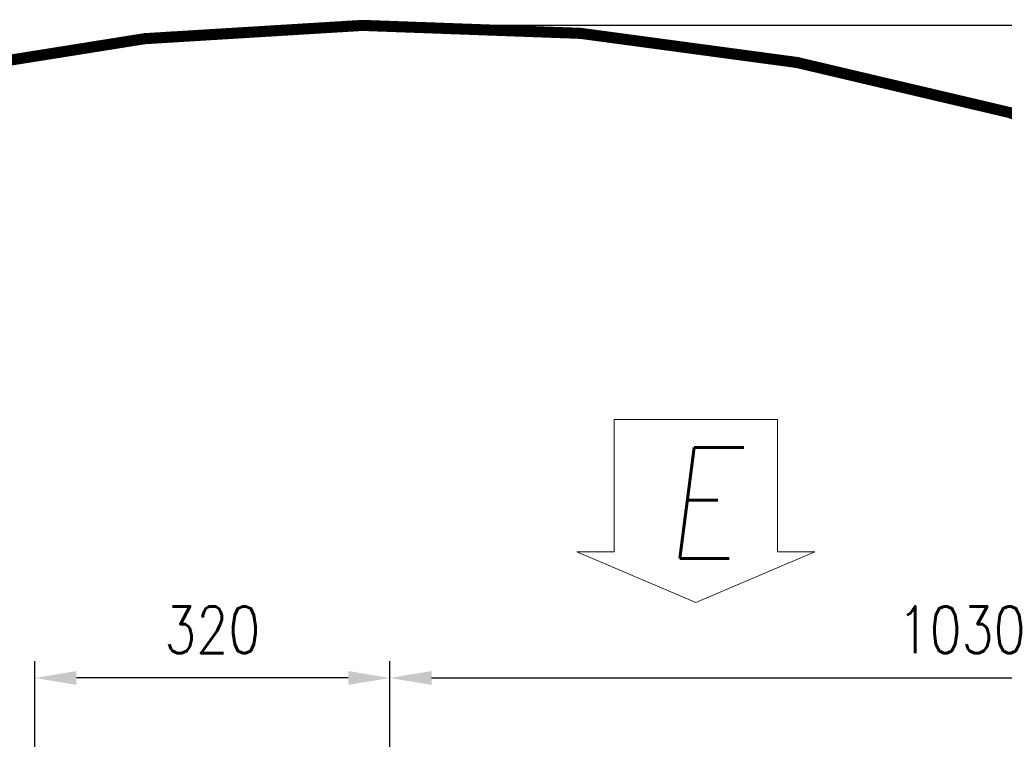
# Model space of a CAD drawing. Header units: millimetres. Extents: x 2665 to 40538, y 289 to 6965.
# Tile 26 of 68: x 4850 to 5737, y 3734 to 4383. Entities that reach past the tile are written whole.
import ezdxf

# ---------------------------------------------------------------- set-up
doc = ezdxf.new("R2010")
doc.units = ezdxf.units.MM
doc.header["$LTSCALE"] = 10
doc.layers.add('도면층1', color=1, linetype='Continuous')
doc.styles.add('HHI_Dims', font='simplex.shx', dxfattribs={"width": 0.8, "bigfont": 'whgtxt.shx'})
doc.styles.add('ROMANS', font='romans.shx', dxfattribs={"width": 0.8, "oblique": 7.5, "height": 3})
doc.dimstyles.new('HHI_Standard$0', dxfattribs={"dimtxt": 2.8, "dimasz": 2.5, "dimexe": 1, "dimexo": 1, "dimgap": 1.5, "dimtad": 1, "dimdsep": 46, "dimtxsty": 'HHI_Dims', "dimcen": 0, "dimclrd": 1, "dimclre": 1, "dimclrt": 1, "dimadec": 0, "dimazin": 2, "dimtp": 0.1, "dimtm": 0.1, "dimtfac": 0.65, "dimtmove": 0, "dimatfit": 3, "dimldrblk": 'OPEN30', "dimfxl": 1, "dimlwd": -1, "dimlwe": -1, "dimarcsym": 1})

# ---------------------------------------------------------------- blocks, each defined once
blk = doc.blocks.new('*D18')
at = {"layer": 'Defpoints', "color": 0, "transparency": 16777216}
for p in [(4863.71, 3789.55), (5183.71, 3623.9), (4863.71, 2551.09)]:
    blk.add_point(p, dxfattribs=at)
at = {"layer": '도면층1', "color": 1, "transparency": 16777216}
for p, q in [((4863.71, 3605.34), (4863.71, 3804.55)), ((5183.71, 3638.9), (5183.71, 3804.55)), ((5146.21, 3789.55), (4901.21, 3789.55)), ((4863.71, 2566.09), (4863.71, 3096.63))]:
    blk.add_line(p, q, dxfattribs=at)
for points in [[(4901.21, 3795.8), (4901.21, 3783.3), (4863.71, 3789.55)], [(5146.21, 3795.8), (5146.21, 3783.3), (5183.71, 3789.55)]]:
    blk.add_solid(points, dxfattribs=at)
at = {"layer": '도면층1', "color": 1, "transparency": 16777216, "insert": (5023.71, 3833.05), "char_height": 42, "attachment_point": 5, "style": 'HHI_Dims'}
blk.add_mtext('320', dxfattribs=at)
blk = doc.blocks.new('_Open30')
at = {"color": 0, "linetype": 'ByBlock', "lineweight": -2}
for p, q in [((-1, 0.268), (0, 0)), ((0, 0), (-1, -0.268)), ((0, 0), (-1, 0))]:
    blk.add_line(p, q, dxfattribs=at)
blk = doc.blocks.new('*D19')
at = {"layer": 'Defpoints', "color": 0, "transparency": 16777216}
for p in [(6213.71, 3789.55), (6213.71, 3678.59), (5183.71, 3623.9)]:
    blk.add_point(p, dxfattribs=at)
at = {"layer": '도면층1', "color": 1, "transparency": 16777216}
for p, q in [((5183.71, 3638.9), (5183.71, 3804.55)), ((6213.71, 3693.59), (6213.71, 3804.55)), ((5221.21, 3789.55), (6176.21, 3789.55))]:
    blk.add_line(p, q, dxfattribs=at)
for points in [[(5221.21, 3795.8), (5221.21, 3783.3), (5183.71, 3789.55)], [(6176.21, 3795.8), (6176.21, 3783.3), (6213.71, 3789.55)]]:
    blk.add_solid(points, dxfattribs=at)
at = {"layer": '도면층1', "color": 1, "transparency": 16777216, "insert": (5698.71, 3833.05), "char_height": 42, "attachment_point": 5, "style": 'HHI_Dims'}
blk.add_mtext('1030', dxfattribs=at)
blk = doc.blocks.new('*D30')
at = {"layer": 'Defpoints', "color": 0, "transparency": 16777216}
for p in [(5183.71, 4377.83), (7479.54, 4377.83), (5093.71, 1858.59)]:
    blk.add_point(p, dxfattribs=at)
at = {"layer": '도면층1', "color": 1, "transparency": 16777216}
for p, q in [((5198.71, 4377.83), (7494.54, 4377.83)), ((7479.54, 1896.09), (7479.54, 4340.33)), ((5108.71, 1858.59), (7494.54, 1858.59))]:
    blk.add_line(p, q, dxfattribs=at)
for points in [[(7473.29, 4340.33), (7485.79, 4340.33), (7479.54, 4377.83)], [(7473.29, 1896.09), (7485.79, 1896.09), (7479.54, 1858.59)]]:
    blk.add_solid(points, dxfattribs=at)
at = {"layer": '도면층1', "color": 1, "transparency": 16777216, "insert": (7436.04, 3118.21), "char_height": 42, "attachment_point": 5, "rotation": 90, "style": 'HHI_Dims'}
blk.add_mtext('2519', dxfattribs=at)

msp = doc.modelspace()

# ---------------------------------------------------------------- linework, layer by layer
at = {"lineweight": 15}
for p, q in [((5385.847, 3903.177), (5385.847, 4022.352)), ((5385.847, 4022.352), (5532.79, 4022.352)), ((5532.79, 4022.352), (5532.79, 3903.177)), ((5385.847, 3903.177), (5352.143, 3903.177)), ((5459.319, 3857.555), (5352.143, 3903.177)), ((5459.319, 3857.555), (5566.495, 3903.177)), ((5532.79, 3903.177), (5566.495, 3903.177))]:
    msp.add_line(p, q, dxfattribs=at)
at = {"const_width": 10}
msp.add_lwpolyline([(4876.704, 830.341, 0.3591765), (6193.6, 610.035, 1.7318962), (3164.473, 2358.59, 0.2725781), (3704.848, 1441.007, -0.176327), (3931.785, 2064.511, -0.2982955), (4413.711, 3388.59, -0.2587232), (5193.333, 2734.409, -0.8391345), (5303.177, 2002.135, -0.3638647), (4876.705, 830.341)], format="xyb", dxfattribs=at)

# ---------------------------------------------------------------- texts
at = {"lineweight": 15, "insert": (5463.616, 3947.293), "char_height": 100, "attachment_point": 5, "style": 'ROMANS'}
msp.add_mtext('E', dxfattribs=at)

# ---------------------------------------------------------------- dimensions: what is measured, and where the dimension line sits
at = {"layer": '도면층1'}
dim = msp.add_linear_dim(base=(7479.536, 4377.828), p1=(5093.711, 1858.59), p2=(5183.711, 4377.828), angle=90, dimstyle='HHI_Standard$0', override={"dimscale": 15, "dimdec": 0}, dxfattribs=at)
dim.commit()
dim.dimension.update_dxf_attribs({"geometry": '*D30', "text_midpoint": (7436.036, 3118.209)})
for base, p2, picture, middle in [((4863.711, 3789.553), (4863.711, 2551.09), '*D18', (5023.711, 3833.053)), ((6213.711, 3789.553), (6213.711, 3678.59), '*D19', (5698.711, 3833.053))]:
    dim = msp.add_linear_dim(base=base, p1=(5183.711, 3623.895), p2=p2, dimstyle='HHI_Standard$0', override={"dimscale": 15, "dimdec": 0}, dxfattribs=at)
    dim.commit()
    dim.dimension.update_dxf_attribs({"geometry": picture, "text_midpoint": middle})

doc.saveas('drawing.dxf')
